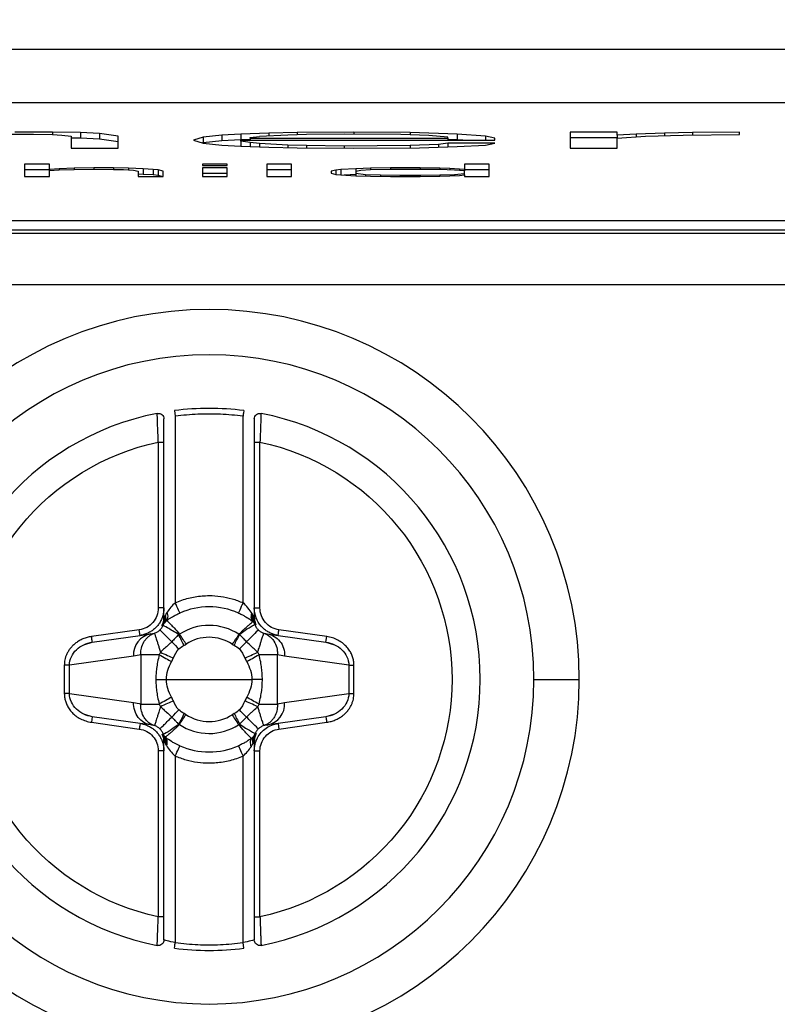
# Paper-space layout 'Web Drawing(2)' of a CAD drawing. Header units: millimetres. Extents: x 71 to 1085, y 76 to 849.
# Tile 16 of 63: x 384 to 398, y 251 to 269. Entities that reach past the tile are written whole.
import ezdxf

# ---------------------------------------------------------------- set-up
doc = ezdxf.new("R2010")
doc.units = ezdxf.units.MM
doc.layers.add('DIMENSIONS', color=140, linetype='Continuous', lineweight=25)
doc.styles.add('SLDTEXTSTYLE0', font='TXT', dxfattribs={"width": 0.75})
doc.dimstyles.new('SLDDIMSTYLE0', dxfattribs={"dimtxt": 10, "dimasz": 10, "dimexe": 0, "dimexo": 0.0625, "dimgap": 2.5, "dimtad": 0, "dimtih": 1, "dimtoh": 1, "dimdec": 1, "dimrnd": 1e-09, "dimzin": 4, "dimdsep": 46, "dimtxsty": 'SLDTEXTSTYLE0', "dimsah": 1, "dimcen": 0.09, "dimadec": 0, "dimazin": 1, "dimtfac": 1, "dimtdec": 1, "dimtofl": 0, "dimtmove": 0, "dimatfit": 3, "dimfxl": 0, "dimfrac": 2, "dimtolj": 1, "dimtzin": 12, "dimarcsym": 0})

# ---------------------------------------------------------------- blocks, each defined once
blk = doc.blocks.new('_D_26')
at = {"layer": 'DIMENSIONS'}
for p, q in [((214.505, 243.63), (214.505, 343.861)), ((560.505, 243.63), (560.505, 343.861)), ((370.88, 342.158), (367.833, 342.158)), ((367.833, 342.158), (367.833, 326.283)), ((404.13, 342.158), (407.177, 342.158)), ((407.177, 342.158), (407.177, 326.283)), ((214.505, 340.686), (362.986, 340.686)), ((560.505, 340.686), (412.023, 340.686)), ((367.833, 326.283), (370.88, 326.283)), ((407.177, 326.283), (404.13, 326.283))]:
    blk.add_line(p, q, dxfattribs=at)
for points in [[(214.505, 340.686), (224.505, 339.147), (224.505, 342.224)], [(560.505, 340.686), (550.505, 342.224), (550.505, 339.147)]]:
    blk.add_solid(points, dxfattribs=at)
at = {"layer": 'DIMENSIONS', "char_height": 10, "attachment_point": 1, "style": 'SLDTEXTSTYLE0'}
for s, insert in [('346.0', (370.88, 357.08)), ('13.62', (370.88, 339.173))]:
    blk.add_mtext(s, dxfattribs=dict(at, insert=insert))
blk = doc.blocks.new('_D_27')
at = {"layer": 'DIMENSIONS'}
for p, q in [((332.505, 243.63), (332.505, 302.903)), ((442.505, 243.63), (442.505, 302.903)), ((374.574, 301.2), (371.527, 301.2)), ((371.527, 301.2), (371.527, 285.325)), ((400.435, 301.2), (403.482, 301.2)), ((403.482, 301.2), (403.482, 285.325)), ((332.505, 299.728), (366.681, 299.728)), ((442.505, 299.728), (408.329, 299.728)), ((371.527, 285.325), (374.574, 285.325)), ((403.482, 285.325), (400.435, 285.325))]:
    blk.add_line(p, q, dxfattribs=at)
for points in [[(332.505, 299.728), (342.505, 298.19), (342.505, 301.267)], [(442.505, 299.728), (432.505, 301.267), (432.505, 298.19)]]:
    blk.add_solid(points, dxfattribs=at)
at = {"layer": 'DIMENSIONS', "char_height": 10, "attachment_point": 1, "style": 'SLDTEXTSTYLE0'}
for s, insert in [('110.0', (370.88, 316.122)), ('4.33', (374.574, 298.216))]:
    blk.add_mtext(s, dxfattribs=dict(at, insert=insert))

psp = doc.layouts.new('Web Drawing(2)')

# ---------------------------------------------------------------- linework, layer by layer
for p, q in [((356.306, 268.003), (418.704, 268.003)), ((356.005, 267.056), (419.005, 267.056)), ((383.897, 266.499), (384.397, 266.499)), ((384.73, 266.535), (384.064, 266.535)), ((384.397, 266.499), (384.73, 266.49)), ((385.23, 266.526), (384.73, 266.535)), ((384.73, 266.535), (384.73, 266.49)), ((384.73, 266.49), (384.897, 266.481)), ((384.897, 266.481), (385.064, 266.463)), ((385.564, 266.508), (385.23, 266.526)), ((385.23, 266.526), (385.23, 266.426)), ((385.897, 266.463), (385.564, 266.508)), ((385.564, 266.508), (385.564, 266.408)), ((387.73, 266.481), (387.397, 266.445)), ((388.064, 266.499), (387.73, 266.481)), ((387.73, 266.481), (387.73, 266.381)), ((388.564, 266.517), (388.064, 266.499)), ((388.064, 266.499), (388.064, 266.399)), ((388.897, 266.481), (388.397, 266.454)), ((389.064, 266.526), (388.564, 266.517)), ((388.564, 266.517), (388.564, 266.463)), ((389.23, 266.49), (388.897, 266.481)), ((390.064, 266.535), (389.064, 266.526)), ((389.064, 266.526), (389.064, 266.486)), ((389.897, 266.499), (389.23, 266.49)), ((390.897, 266.49), (389.897, 266.499)), ((391.064, 266.526), (390.064, 266.535)), ((390.064, 266.535), (390.064, 266.497)), ((391.397, 266.472), (390.897, 266.49)), ((391.897, 266.499), (391.064, 266.526)), ((391.064, 266.526), (391.064, 266.484)), ((391.73, 266.445), (391.397, 266.472)), ((392.397, 266.463), (391.897, 266.499)), ((391.897, 266.499), (391.897, 266.399)), ((394.73, 266.535), (393.897, 266.535)), ((393.897, 266.535), (393.897, 266.249)), ((394.73, 266.481), (394.73, 266.535)), ((395.064, 266.499), (394.73, 266.481)), ((394.73, 266.481), (394.73, 266.428)), ((395.564, 266.517), (395.064, 266.499)), ((395.064, 266.499), (395.064, 266.451)), ((395.23, 266.463), (395.897, 266.481)), ((396.064, 266.526), (395.564, 266.517)), ((395.564, 266.517), (395.564, 266.472)), ((395.897, 266.481), (396.897, 266.49)), ((396.897, 266.535), (396.064, 266.526)), ((396.064, 266.526), (396.064, 266.483)), ((396.897, 266.49), (396.897, 266.535)), ((385.064, 266.463), (385.064, 266.249)), ((385.23, 266.426), (385.064, 266.429)), ((385.564, 266.408), (385.23, 266.426)), ((385.897, 266.363), (385.564, 266.408)), ((385.897, 266.249), (385.897, 266.463)), ((387.397, 266.445), (387.23, 266.392)), ((387.23, 266.392), (387.397, 266.339)), ((387.397, 266.346), (387.386, 266.342)), ((387.397, 266.445), (387.397, 266.346)), ((387.73, 266.381), (387.397, 266.346)), ((387.397, 266.339), (387.73, 266.303)), ((388.064, 266.399), (387.73, 266.381)), ((387.73, 266.303), (388.064, 266.285)), ((388.23, 266.405), (388.064, 266.399)), ((388.064, 266.374), (388.064, 266.392)), ((388.064, 266.392), (392.564, 266.392)), ((388.23, 266.347), (388.064, 266.374)), ((388.064, 266.374), (388.064, 266.285)), ((388.23, 266.437), (388.397, 266.454)), ((388.23, 266.428), (388.23, 266.437)), ((388.23, 266.428), (391.73, 266.428)), ((388.23, 266.428), (388.23, 266.392)), ((388.397, 266.33), (388.23, 266.347)), ((388.23, 266.347), (388.23, 266.279)), ((388.897, 266.303), (388.397, 266.33)), ((388.397, 266.33), (388.397, 266.273)), ((389.23, 266.294), (388.897, 266.303)), ((388.897, 266.303), (388.897, 266.261)), ((391.564, 266.312), (391.064, 266.294)), ((391.73, 266.339), (391.564, 266.312)), ((391.564, 266.312), (391.564, 266.267)), ((391.73, 266.428), (391.73, 266.445)), ((391.73, 266.428), (391.73, 266.392)), ((391.897, 266.399), (391.73, 266.404)), ((392.564, 266.339), (391.73, 266.339)), ((391.73, 266.339), (391.73, 266.272)), ((391.996, 266.392), (391.897, 266.399)), ((391.897, 266.276), (392.397, 266.303)), ((392.564, 266.428), (392.397, 266.463)), ((392.397, 266.463), (392.397, 266.392)), ((392.397, 266.303), (392.564, 266.339)), ((392.564, 266.392), (392.564, 266.428)), ((394.73, 266.435), (393.897, 266.435)), ((394.73, 266.428), (395.23, 266.463)), ((394.73, 266.249), (394.73, 266.428)), ((385.064, 266.249), (385.897, 266.249)), ((388.064, 266.285), (388.564, 266.267)), ((388.564, 266.267), (389.064, 266.258)), ((389.064, 266.258), (390.064, 266.249)), ((389.897, 266.285), (389.23, 266.294)), ((389.23, 266.294), (389.23, 266.257)), ((391.064, 266.294), (389.897, 266.285)), ((389.897, 266.285), (389.897, 266.251)), ((390.064, 266.249), (391.23, 266.258)), ((391.064, 266.294), (391.064, 266.257)), ((391.23, 266.258), (391.897, 266.276)), ((393.897, 266.249), (394.73, 266.249)), ((384.676, 265.968), (384.239, 265.968)), ((384.239, 265.968), (384.239, 265.748)), ((384.676, 265.874), (384.676, 265.968)), ((387.826, 265.968), (387.389, 265.968)), ((387.389, 265.968), (387.389, 265.945)), ((387.826, 265.945), (387.826, 265.968)), ((388.964, 265.968), (388.526, 265.968)), ((388.526, 265.968), (388.526, 265.748)), ((388.964, 265.748), (388.964, 265.968)), ((392.464, 265.968), (392.026, 265.968)), ((392.026, 265.968), (392.026, 265.87)), ((392.464, 265.748), (392.464, 265.968)), ((384.676, 265.868), (384.239, 265.868)), ((384.851, 265.884), (384.676, 265.874)), ((384.676, 265.874), (384.676, 265.856)), ((384.676, 265.856), (384.851, 265.865)), ((384.676, 265.748), (384.676, 265.856)), ((385.114, 265.893), (384.851, 265.884)), ((384.851, 265.884), (384.851, 265.865)), ((384.851, 265.865), (385.114, 265.874)), ((385.464, 265.898), (385.114, 265.893)), ((385.114, 265.893), (385.114, 265.874)), ((385.114, 265.874), (385.464, 265.879)), ((385.814, 265.898), (385.464, 265.898)), ((385.464, 265.898), (385.464, 265.879)), ((385.464, 265.879), (385.814, 265.874)), ((386.076, 265.893), (385.814, 265.898)), ((385.814, 265.898), (385.814, 265.874)), ((385.814, 265.874), (385.989, 265.87)), ((385.989, 265.87), (386.164, 265.86)), ((386.339, 265.884), (386.076, 265.893)), ((386.076, 265.893), (386.076, 265.865)), ((386.164, 265.86), (386.251, 265.842)), ((386.251, 265.842), (386.251, 265.748)), ((386.339, 265.784), (386.251, 265.787)), ((386.514, 265.874), (386.339, 265.884)), ((386.339, 265.884), (386.339, 265.784)), ((386.514, 265.774), (386.339, 265.784)), ((386.601, 265.865), (386.514, 265.874)), ((386.514, 265.874), (386.514, 265.774)), ((386.601, 265.765), (386.514, 265.774)), ((386.689, 265.842), (386.601, 265.865)), ((386.601, 265.865), (386.601, 265.765)), ((386.689, 265.748), (386.689, 265.842)), ((387.389, 265.945), (387.826, 265.945)), ((387.826, 265.898), (387.389, 265.898)), ((387.389, 265.898), (387.389, 265.748)), ((387.826, 265.798), (387.389, 265.798)), ((387.826, 265.748), (387.826, 265.898)), ((388.964, 265.868), (388.526, 265.868)), ((389.751, 265.86), (389.664, 265.842)), ((389.664, 265.842), (389.664, 265.804)), ((389.664, 265.804), (389.751, 265.785)), ((389.839, 265.87), (389.751, 265.86)), ((389.751, 265.86), (389.751, 265.785)), ((389.751, 265.785), (389.839, 265.776)), ((390.101, 265.884), (389.839, 265.87)), ((389.839, 265.87), (389.839, 265.776)), ((389.839, 265.776), (390.101, 265.762)), ((390.101, 265.784), (389.898, 265.773)), ((390.364, 265.893), (390.101, 265.884)), ((390.101, 265.884), (390.101, 265.837)), ((390.189, 265.851), (390.101, 265.837)), ((390.101, 265.837), (390.101, 265.809)), ((390.101, 265.809), (390.276, 265.785)), ((390.101, 265.809), (390.101, 265.762)), ((390.364, 265.865), (390.189, 265.851)), ((390.276, 265.785), (390.539, 265.776)), ((390.276, 265.785), (390.276, 265.756)), ((390.714, 265.898), (390.364, 265.893)), ((390.364, 265.893), (390.364, 265.865)), ((390.714, 265.874), (390.364, 265.865)), ((390.539, 265.776), (390.889, 265.771)), ((390.539, 265.776), (390.539, 265.75)), ((391.239, 265.898), (390.714, 265.898)), ((390.714, 265.898), (390.714, 265.874)), ((391.239, 265.874), (390.714, 265.874)), ((391.589, 265.893), (391.239, 265.898)), ((391.239, 265.898), (391.239, 265.874)), ((391.589, 265.87), (391.239, 265.874)), ((391.239, 265.771), (391.589, 265.776)), ((391.764, 265.888), (391.589, 265.893)), ((391.589, 265.893), (391.589, 265.87)), ((391.851, 265.86), (391.589, 265.87)), ((391.589, 265.776), (391.851, 265.785)), ((391.589, 265.776), (391.589, 265.753)), ((391.939, 265.879), (391.764, 265.888)), ((391.764, 265.888), (391.764, 265.863)), ((392.026, 265.846), (391.851, 265.86)), ((391.851, 265.785), (392.026, 265.8)), ((391.851, 265.785), (391.851, 265.762)), ((392.026, 265.87), (391.939, 265.879)), ((391.939, 265.879), (391.939, 265.853)), ((391.939, 265.767), (392.026, 265.776)), ((392.026, 265.87), (392.026, 265.846)), ((392.464, 265.868), (392.026, 265.868)), ((392.026, 265.8), (392.026, 265.846)), ((392.026, 265.776), (392.026, 265.8)), ((392.026, 265.776), (392.026, 265.748)), ((384.239, 265.748), (384.676, 265.748)), ((386.251, 265.748), (386.689, 265.748)), ((386.665, 265.748), (386.601, 265.765)), ((387.389, 265.748), (387.826, 265.748)), ((388.526, 265.748), (388.964, 265.748)), ((390.101, 265.762), (390.364, 265.753)), ((390.364, 265.753), (390.714, 265.748)), ((390.714, 265.748), (391.239, 265.748)), ((390.889, 265.771), (391.239, 265.771)), ((390.889, 265.771), (390.889, 265.748)), ((391.239, 265.771), (391.239, 265.748)), ((391.239, 265.748), (391.589, 265.753)), ((391.589, 265.753), (391.764, 265.757)), ((391.764, 265.757), (391.939, 265.767)), ((392.026, 265.748), (392.464, 265.748)), ((419.005, 264.963), (356.005, 264.963)), ((421.605, 264.736), (353.405, 264.736)), ((356.005, 264.803), (419.005, 264.803)), ((512.377, 263.827), (262.634, 263.827)), ((386.892, 261.6), (386.905, 261.501)), ((386.905, 261.501), (386.905, 258.198)), ((388.105, 258.198), (388.105, 261.501)), ((386.605, 261.044), (386.605, 258.105)), ((386.705, 258.105), (386.705, 261.044)), ((388.305, 261.044), (388.305, 258.105)), ((388.405, 258.105), (388.405, 261.044)), ((386.705, 258.105), (386.605, 258.105)), ((386.705, 257.939), (386.705, 258.105)), ((388.305, 258.105), (388.405, 258.105)), ((388.305, 258.105), (388.305, 257.939)), ((386.687, 257.796), (386.687, 257.797)), ((386.756, 257.884), (386.745, 257.875)), ((388.293, 257.853), (388.281, 257.864)), ((388.316, 257.814), (388.316, 257.814)), ((386.269, 257.718), (385.423, 257.599)), ((385.437, 257.5), (386.283, 257.619)), ((386.283, 257.619), (386.269, 257.718)), ((386.283, 257.619), (386.475, 257.646)), ((388.535, 257.646), (388.727, 257.619)), ((388.727, 257.619), (389.572, 257.5)), ((389.586, 257.599), (388.741, 257.718)), ((389.572, 257.5), (389.586, 257.599)), ((385.286, 257.455), (385.437, 257.502)), ((389.573, 257.502), (389.724, 257.455)), ((386.168, 257.25), (385.032, 257.09)), ((386.296, 257.277), (386.296, 256.402)), ((388.714, 256.402), (388.714, 257.277)), ((389.978, 257.09), (388.842, 257.25)), ((385.032, 257.09), (384.941, 257.09)), ((384.941, 257.09), (384.941, 256.589)), ((385.032, 256.589), (385.032, 257.09)), ((389.978, 257.09), (390.069, 257.09)), ((389.978, 257.09), (389.978, 256.589)), ((390.069, 256.589), (390.069, 257.09)), ((386.748, 256.84), (387.505, 256.84)), ((387.505, 256.84), (388.261, 256.84)), ((393.255, 256.84), (394.058, 256.84)), ((385.032, 256.589), (384.941, 256.589)), ((385.032, 256.589), (386.168, 256.429)), ((388.842, 256.429), (389.978, 256.589)), ((389.978, 256.589), (390.069, 256.589)), ((385.437, 256.177), (385.285, 256.224)), ((389.724, 256.224), (389.573, 256.177)), ((385.437, 256.179), (385.423, 256.08)), ((385.423, 256.08), (386.269, 255.961)), ((386.283, 256.06), (385.437, 256.179)), ((386.475, 256.033), (386.283, 256.06)), ((388.727, 256.06), (388.535, 256.033)), ((389.572, 256.179), (388.727, 256.06)), ((388.727, 256.06), (388.741, 255.961)), ((388.741, 255.961), (389.586, 256.08)), ((386.694, 255.865), (386.694, 255.865)), ((388.322, 255.883), (388.322, 255.883)), ((386.705, 255.575), (386.705, 255.74)), ((386.717, 255.826), (386.728, 255.816)), ((388.254, 255.795), (388.265, 255.804)), ((388.305, 255.74), (388.305, 255.575)), ((386.705, 255.575), (386.605, 255.575)), ((386.605, 255.575), (386.605, 252.635)), ((386.705, 252.635), (386.705, 255.575)), ((388.305, 255.575), (388.405, 255.575)), ((388.305, 255.575), (388.305, 252.635)), ((388.405, 252.635), (388.405, 255.575)), ((386.905, 255.481), (386.905, 252.178)), ((388.105, 252.178), (388.105, 255.481)), ((388.118, 252.079), (388.105, 252.178))]:
    psp.add_line(p, q)
at = {"flags": 128}
for points in [[(386.562, 256.84), (386.588, 256.84), (386.614, 256.84), (386.638, 256.84), (386.662, 256.84), (386.685, 256.84), (386.708, 256.84), (386.729, 256.84), (386.748, 256.84)], [(388.448, 256.84), (388.422, 256.84), (388.396, 256.84), (388.371, 256.84), (388.347, 256.84), (388.324, 256.84), (388.302, 256.84), (388.281, 256.84), (388.261, 256.84)]]:
    psp.add_lwpolyline(points, dxfattribs=at)
for centre, radius, start, end in [((387.505, 256.84), 6.553, 0, 180), ((387.505, 256.84), 5.75, 0, 180), ((387.505, 256.84), 4.8, 82.6656, 97.3344), ((387.505, 256.84), 4.8, 101.0397, 180), ((387.505, 256.84), 4.8, 0, 78.9603), ((387.505, 256.84), 1.285, 66.1722, 113.825), ((386.543, 257.276), 0.377, 100.5412, 183.9308), ((387.505, 256.84), 0.746, 56.6665, 123.0408), ((390.192, 256.447), 2.457, 151.0327, 156.0586), ((387.505, 256.84), 6.553, 180, 0), ((387.505, 256.84), 5.75, 180, 0), ((387.505, 256.84), 4.8, 180, 258.9603), ((387.505, 256.84), 4.8, 281.0397, 0), ((388.466, 256.403), 0.377, 280.5412, 3.9308), ((387.505, 256.84), 0.746, 236.6665, 303.0408), ((387.505, 256.84), 1.285, 246.1729, 293.8252), ((387.505, 256.84), 4.8, 262.6656, 277.3344)]:
    psp.add_arc(centre, radius, start, end)
for points, knots in [([(388.118, 261.6), (388.118, 261.6), (388.116, 261.59), (388.111, 261.55), (388.108, 261.524), (388.105, 261.501)], [0, 0, 0, 0, 0.5, 0.5, 1, 1, 1, 1]), ([(386.586, 261.551), (386.615, 261.556), (386.646, 261.549), (386.691, 261.511), (386.705, 261.482), (386.705, 261.453)], [0, 0, 0, 0, 0.5, 0.5, 1, 1, 1, 1]), ([(386.605, 261.044), (386.604, 261.066), (386.602, 261.109), (386.6, 261.171), (386.597, 261.228), (386.595, 261.28), (386.594, 261.327), (386.592, 261.368), (386.59, 261.425), (386.588, 261.489), (386.586, 261.541), (386.586, 261.548), (386.586, 261.551)], [0, 0, 0, 0, 0.08321, 0.162752, 0.23862, 0.310809, 0.379318, 0.444147, 0.505297, 0.673596, 0.838421, 1, 1, 1, 1]), ([(386.705, 261.044), (386.705, 261.15), (386.705, 261.256), (386.705, 261.408), (386.705, 261.453), (386.705, 261.453)], [0, 0, 0, 0, 0.5, 0.5, 1, 1, 1, 1]), ([(388.105, 261.501), (388.038, 261.509), (387.905, 261.524), (387.705, 261.537), (387.505, 261.541), (387.305, 261.537), (387.104, 261.524), (386.971, 261.509), (386.905, 261.501)], [0, 0, 0, 0, 0.167175, 0.33374, 0.5, 0.66626, 0.832825, 1, 1, 1, 1]), ([(388.305, 261.453), (388.305, 261.482), (388.319, 261.511), (388.364, 261.549), (388.395, 261.556), (388.424, 261.551)], [0, 0, 0, 0, 0.5, 0.5, 1, 1, 1, 1]), ([(388.305, 261.453), (388.305, 261.453), (388.305, 261.408), (388.305, 261.256), (388.305, 261.15), (388.305, 261.044)], [0, 0, 0, 0, 0.5, 0.5, 1, 1, 1, 1]), ([(388.424, 261.551), (388.424, 261.55), (388.424, 261.548), (388.423, 261.536), (388.423, 261.515), (388.422, 261.486), (388.42, 261.449), (388.418, 261.394), (388.415, 261.31), (388.411, 261.188), (388.407, 261.094), (388.405, 261.044)], [0, 0, 0, 0, 0.080565, 0.161919, 0.244095, 0.327122, 0.411028, 0.495836, 0.643959, 0.812033, 1, 1, 1, 1]), ([(386.605, 252.635), (385.643, 252.841), (384.78, 253.371), (383.542, 254.901), (383.205, 255.856), (383.205, 257.824), (383.542, 258.778), (384.78, 260.309), (385.643, 260.838), (386.605, 261.044)], [0, 0, 0, 0, 0.25, 0.25, 0.5, 0.5, 0.75, 0.75, 1, 1, 1, 1]), ([(386.605, 261.044), (386.629, 261.044), (386.657, 261.044), (386.696, 261.044), (386.705, 261.044), (386.705, 261.044)], [0, 0, 0, 0, 0.5, 0.5, 1, 1, 1, 1]), ([(388.305, 261.044), (388.305, 261.044), (388.314, 261.044), (388.352, 261.044), (388.38, 261.044), (388.405, 261.044)], [0, 0, 0, 0, 0.5, 0.5, 1, 1, 1, 1]), ([(388.405, 261.044), (389.367, 260.838), (390.23, 260.309), (391.467, 258.778), (391.805, 257.824), (391.805, 255.856), (391.467, 254.901), (390.23, 253.371), (389.367, 252.841), (388.405, 252.635)], [0, 0, 0, 0, 0.25, 0.25, 0.5, 0.5, 0.75, 0.75, 1, 1, 1, 1]), ([(386.905, 258.198), (386.943, 258.214), (387.019, 258.245), (387.138, 258.281), (387.258, 258.306), (387.381, 258.321), (387.532, 258.327), (387.711, 258.315), (387.913, 258.274), (388.041, 258.223), (388.105, 258.198)], [0, 0, 0, 0, 0.100657, 0.200297, 0.29962, 0.399329, 0.500123, 0.667197, 0.832734, 1, 1, 1, 1]), ([(386.605, 258.105), (386.605, 258.012), (386.57, 257.919), (386.448, 257.778), (386.361, 257.731), (386.269, 257.718)], [0, 0, 0, 0, 0.5, 0.5, 1, 1, 1, 1]), ([(386.705, 258.105), (386.704, 258.081), (386.702, 258.034), (386.686, 257.966), (386.662, 257.9), (386.628, 257.838), (386.586, 257.782), (386.536, 257.732), (386.48, 257.69), (386.418, 257.657), (386.352, 257.632), (386.306, 257.624), (386.283, 257.619)], [0, 0, 0, 0, 0.100222, 0.200291, 0.300246, 0.400125, 0.499968, 0.599814, 0.699701, 0.799668, 0.899755, 1, 1, 1, 1]), ([(386.986, 258.015), (386.986, 258.015), (386.978, 258.033), (386.946, 258.104), (386.924, 258.155), (386.905, 258.198)], [0, 0, 0, 0, 0.5, 0.5, 1, 1, 1, 1]), ([(388.105, 258.198), (388.086, 258.155), (388.063, 258.104), (388.032, 258.033), (388.024, 258.015), (388.024, 258.015)], [0, 0, 0, 0, 0.5, 0.5, 1, 1, 1, 1]), ([(388.727, 257.619), (388.704, 257.624), (388.657, 257.632), (388.592, 257.657), (388.53, 257.69), (388.473, 257.732), (388.399, 257.806), (388.327, 257.927), (388.305, 258.044), (388.305, 258.103), (388.305, 258.105)], [0, 0, 0, 0, 0.100428, 0.200708, 0.300877, 0.400976, 0.501043, 0.747194, 0.993978, 1, 1, 1, 1]), ([(388.741, 257.718), (388.649, 257.731), (388.561, 257.778), (388.439, 257.919), (388.405, 258.012), (388.405, 258.105)], [0, 0, 0, 0, 0.5, 0.5, 1, 1, 1, 1]), ([(386.669, 257.796), (386.676, 257.81), (386.69, 257.84), (386.702, 257.889), (386.704, 257.922), (386.705, 257.939)], [0, 0, 0, 0, 0.323707, 0.656853, 1, 1, 1, 1]), ([(386.716, 257.939), (386.714, 257.932), (386.71, 257.907), (386.7, 257.868), (386.685, 257.827), (386.674, 257.805), (386.669, 257.796)], [0, 0, 0, 0, 0.141679, 0.530037, 0.785701, 1, 1, 1, 1]), ([(386.74, 257.872), (386.758, 257.886), (386.771, 257.909), (386.78, 257.967), (386.774, 258.001), (386.763, 258.033)], [0, 0, 0, 0, 0.5, 0.5, 1, 1, 1, 1]), ([(386.74, 257.872), (386.751, 257.88), (386.774, 257.897), (386.813, 257.923), (386.861, 257.952), (386.918, 257.984), (386.963, 258.005), (386.986, 258.015)], [0, 0, 0, 0, 0.177982, 0.353743, 0.527652, 0.762772, 1, 1, 1, 1]), ([(388.024, 258.015), (388.039, 258.008), (388.071, 257.994), (388.12, 257.968), (388.192, 257.927), (388.252, 257.886), (388.286, 257.86), (388.295, 257.853)], [0, 0, 0, 0, 0.135654, 0.293465, 0.474264, 0.863528, 1, 1, 1, 1]), ([(388.295, 257.853), (388.274, 257.869), (388.26, 257.894), (388.249, 257.951), (388.252, 257.983), (388.261, 258.011)], [0, 0, 0, 0, 0.5, 0.5, 1, 1, 1, 1]), ([(388.334, 257.809), (388.328, 257.822), (388.316, 257.85), (388.303, 257.894), (388.298, 257.924), (388.296, 257.939)], [0, 0, 0, 0, 0.323298, 0.659898, 1, 1, 1, 1]), ([(388.305, 257.939), (388.305, 257.938), (388.305, 257.915), (388.31, 257.87), (388.326, 257.829), (388.334, 257.809)], [0, 0, 0, 0, 0.019293, 0.519732, 1, 1, 1, 1]), ([(386.634, 257.717), (386.645, 257.728), (386.667, 257.752), (386.68, 257.782), (386.687, 257.796)], [0, 0, 0, 0, 0.4973395, 1, 1, 1, 1]), ([(386.963, 257.633), (386.891, 257.682), (386.821, 257.724), (386.72, 257.781), (386.689, 257.795), (386.687, 257.796)], [0, 0, 0, 0, 0.5, 0.5, 1, 1, 1, 1]), ([(386.689, 257.822), (386.691, 257.826), (386.697, 257.832), (386.704, 257.84), (386.707, 257.843)], [0, 0, 0, 0, 0.5091863, 1, 1, 1, 1]), ([(386.756, 257.884), (386.757, 257.883), (386.76, 257.881), (386.772, 257.868), (386.793, 257.847), (386.829, 257.811), (386.89, 257.746), (386.949, 257.68), (386.983, 257.642)], [0, 0, 0, 0, 0.111026, 0.230944, 0.359666, 0.497271, 0.712512, 1, 1, 1, 1]), ([(388.031, 257.639), (387.876, 257.741), (387.692, 257.796), (387.322, 257.797), (387.138, 257.743), (386.983, 257.642)], [0, 0, 0, 0, 0.5, 0.5, 1, 1, 1, 1]), ([(388.031, 257.639), (388.046, 257.654), (388.074, 257.682), (388.112, 257.718), (388.145, 257.748), (388.17, 257.771), (388.19, 257.788), (388.227, 257.82), (388.269, 257.854), (388.277, 257.861), (388.281, 257.864)], [0, 0, 0, 0, 0.116826, 0.221027, 0.312349, 0.390766, 0.456277, 0.508858, 0.774523, 1, 1, 1, 1]), ([(388.043, 257.637), (388.113, 257.691), (388.182, 257.737), (388.283, 257.798), (388.314, 257.813), (388.316, 257.814)], [0, 0, 0, 0, 0.5, 0.5, 1, 1, 1, 1]), ([(388.307, 257.842), (388.309, 257.84), (388.315, 257.834), (388.319, 257.829), (388.321, 257.826)], [0, 0, 0, 0, 0.4652, 1, 1, 1, 1]), ([(388.316, 257.814), (388.323, 257.796), (388.337, 257.76), (388.363, 257.731), (388.375, 257.717)], [0, 0, 0, 0, 0.506108, 1, 1, 1, 1]), ([(385.423, 257.599), (385.397, 257.595), (385.345, 257.585), (385.272, 257.56), (385.205, 257.527), (385.146, 257.487), (385.094, 257.443), (385.05, 257.395), (385.014, 257.344), (384.985, 257.292), (384.964, 257.239), (384.951, 257.188), (384.943, 257.138), (384.942, 257.106), (384.941, 257.09)], [0, 0, 0, 0, 0.1049156, 0.2059255, 0.3030038, 0.3962063, 0.485501, 0.5709222, 0.6523928, 0.7299257, 0.8034791, 0.8730535, 0.9386044, 1, 1, 1, 1]), ([(385.437, 257.5), (385.437, 257.5), (385.436, 257.51), (385.43, 257.549), (385.426, 257.576), (385.423, 257.599)], [0, 0, 0, 0, 0.5, 0.5, 1, 1, 1, 1]), ([(386.296, 257.277), (386.296, 257.299), (386.296, 257.34), (386.309, 257.418), (386.338, 257.491), (386.385, 257.557), (386.428, 257.599), (386.478, 257.635), (386.517, 257.65), (386.538, 257.659)], [0, 0, 0, 0, 0.130826, 0.235825, 0.47108, 0.603467, 0.735804, 0.85261, 1, 1, 1, 1]), ([(386.538, 257.658), (386.556, 257.665), (386.591, 257.679), (386.62, 257.704), (386.634, 257.717)], [0, 0, 0, 0, 0.507, 1, 1, 1, 1]), ([(386.538, 257.659), (386.538, 257.658), (386.538, 257.656), (386.542, 257.645), (386.548, 257.626), (386.557, 257.599), (386.568, 257.562), (386.584, 257.513), (386.602, 257.457), (386.622, 257.392), (386.636, 257.347), (386.644, 257.322)], [0, 0, 0, 0, 0.092239, 0.184572, 0.281429, 0.385977, 0.500101, 0.61655, 0.750057, 0.861085, 1, 1, 1, 1]), ([(386.634, 257.717), (386.636, 257.715), (386.655, 257.695), (386.732, 257.618), (386.787, 257.562), (386.843, 257.506)], [0, 0, 0, 0, 0.5, 0.5, 1, 1, 1, 1]), ([(386.963, 257.633), (386.942, 257.61), (386.902, 257.568), (386.862, 257.526), (386.843, 257.506)], [0, 0, 0, 0, 0.5367319, 1, 1, 1, 1]), ([(388.167, 257.506), (388.147, 257.526), (388.116, 257.559), (388.074, 257.602), (388.052, 257.626), (388.043, 257.637)], [0, 0, 0, 0, 0.458667, 0.760553, 1, 1, 1, 1]), ([(388.375, 257.717), (388.373, 257.715), (388.353, 257.695), (388.277, 257.617), (388.221, 257.561), (388.167, 257.506)], [0, 0, 0, 0, 0.5, 0.5, 1, 1, 1, 1]), ([(388.365, 257.322), (388.371, 257.339), (388.381, 257.372), (388.395, 257.415), (388.41, 257.463), (388.426, 257.513), (388.444, 257.571), (388.459, 257.619), (388.47, 257.652), (388.471, 257.656), (388.472, 257.659)], [0, 0, 0, 0, 0.095826, 0.179251, 0.250284, 0.383822, 0.500387, 0.684925, 0.846606, 1, 1, 1, 1]), ([(388.375, 257.717), (388.389, 257.704), (388.418, 257.679), (388.454, 257.665), (388.472, 257.658)], [0, 0, 0, 0, 0.492819, 1, 1, 1, 1]), ([(388.472, 257.659), (388.488, 257.653), (388.517, 257.642), (388.563, 257.614), (388.61, 257.574), (388.665, 257.505), (388.698, 257.426), (388.714, 257.344), (388.714, 257.301), (388.714, 257.277)], [0, 0, 0, 0, 0.108447, 0.199934, 0.350086, 0.500235, 0.749799, 0.860378, 1, 1, 1, 1]), ([(388.535, 257.646), (388.621, 257.634), (388.702, 257.586), (388.814, 257.442), (388.844, 257.346), (388.842, 257.25)], [0, 0, 0, 0, 0.5, 0.5, 1, 1, 1, 1]), ([(388.727, 257.619), (388.727, 257.619), (388.728, 257.629), (388.733, 257.668), (388.737, 257.695), (388.741, 257.718)], [0, 0, 0, 0, 0.5, 0.5, 1, 1, 1, 1]), ([(390.069, 257.09), (390.068, 257.112), (390.066, 257.156), (390.051, 257.223), (390.025, 257.293), (389.985, 257.362), (389.931, 257.429), (389.864, 257.489), (389.782, 257.54), (389.689, 257.58), (389.621, 257.593), (389.586, 257.599)], [0, 0, 0, 0, 0.082999, 0.173132, 0.270354, 0.374602, 0.485815, 0.60395, 0.728998, 0.860991, 1, 1, 1, 1]), ([(385.032, 257.09), (385.032, 257.193), (385.081, 257.294), (385.231, 257.439), (385.332, 257.486), (385.437, 257.5)], [0, 0, 0, 0, 0.5, 0.5, 1, 1, 1, 1]), ([(386.843, 257.506), (386.828, 257.492), (386.797, 257.462), (386.755, 257.422), (386.702, 257.377), (386.668, 257.345), (386.644, 257.322)], [0, 0, 0, 0, 0.230173, 0.479582, 0.633545, 1, 1, 1, 1]), ([(388.365, 257.322), (388.348, 257.338), (388.313, 257.37), (388.246, 257.43), (388.197, 257.477), (388.167, 257.506)], [0, 0, 0, 0, 0.255048, 0.528788, 1, 1, 1, 1]), ([(389.572, 257.5), (389.677, 257.486), (389.778, 257.439), (389.929, 257.294), (389.977, 257.193), (389.978, 257.09)], [0, 0, 0, 0, 0.5, 0.5, 1, 1, 1, 1]), ([(386.621, 257.277), (386.552, 257.277), (386.485, 257.277), (386.371, 257.277), (386.325, 257.277), (386.296, 257.277)], [0, 0, 0, 0, 0.5, 0.5, 1, 1, 1, 1]), ([(386.621, 257.277), (386.611, 257.234), (386.591, 257.155), (386.574, 257.04), (386.564, 256.938), (386.563, 256.872), (386.562, 256.84)], [0, 0, 0, 0, 0.299965, 0.555092, 0.781942, 1, 1, 1, 1]), ([(388.714, 257.277), (388.684, 257.277), (388.638, 257.277), (388.525, 257.277), (388.457, 257.277), (388.388, 257.277)], [0, 0, 0, 0, 0.5, 0.5, 1, 1, 1, 1]), ([(388.448, 256.84), (388.447, 256.872), (388.446, 256.939), (388.435, 257.042), (388.418, 257.156), (388.399, 257.235), (388.388, 257.277)], [0, 0, 0, 0, 0.22093, 0.4509085, 0.7038992, 1, 1, 1, 1]), ([(386.562, 256.84), (386.563, 256.807), (386.564, 256.74), (386.574, 256.637), (386.592, 256.523), (386.611, 256.445), (386.621, 256.402)], [0, 0, 0, 0, 0.22093, 0.4509085, 0.7038992, 1, 1, 1, 1]), ([(388.388, 256.402), (388.399, 256.445), (388.418, 256.525), (388.436, 256.639), (388.446, 256.742), (388.447, 256.807), (388.448, 256.84)], [0, 0, 0, 0, 0.299965, 0.5550915, 0.7819416, 1, 1, 1, 1]), ([(384.941, 256.589), (384.942, 256.568), (384.944, 256.524), (384.959, 256.456), (384.985, 256.386), (385.025, 256.317), (385.078, 256.251), (385.146, 256.19), (385.227, 256.14), (385.32, 256.1), (385.388, 256.087), (385.423, 256.08)], [0, 0, 0, 0, 0.082999, 0.173132, 0.270354, 0.374602, 0.485815, 0.60395, 0.728998, 0.860991, 1, 1, 1, 1]), ([(385.437, 256.179), (385.332, 256.194), (385.231, 256.24), (385.081, 256.386), (385.032, 256.486), (385.032, 256.589)], [0, 0, 0, 0, 0.5, 0.5, 1, 1, 1, 1]), ([(389.978, 256.589), (389.977, 256.486), (389.929, 256.386), (389.778, 256.24), (389.677, 256.194), (389.572, 256.179)], [0, 0, 0, 0, 0.5, 0.5, 1, 1, 1, 1]), ([(389.586, 256.08), (389.613, 256.085), (389.664, 256.094), (389.737, 256.12), (389.804, 256.153), (389.864, 256.192), (389.916, 256.236), (389.96, 256.285), (389.996, 256.335), (390.024, 256.388), (390.045, 256.44), (390.059, 256.491), (390.067, 256.541), (390.068, 256.573), (390.069, 256.589)], [0, 0, 0, 0, 0.1049156, 0.2059255, 0.3030038, 0.3962063, 0.485501, 0.5709222, 0.6523928, 0.7299257, 0.8034791, 0.8730535, 0.9386044, 1, 1, 1, 1]), ([(386.475, 256.033), (386.388, 256.045), (386.307, 256.093), (386.196, 256.237), (386.165, 256.333), (386.168, 256.429)], [0, 0, 0, 0, 0.5, 0.5, 1, 1, 1, 1]), ([(386.538, 256.021), (386.522, 256.027), (386.493, 256.037), (386.446, 256.065), (386.399, 256.105), (386.345, 256.175), (386.311, 256.253), (386.296, 256.336), (386.296, 256.378), (386.296, 256.402)], [0, 0, 0, 0, 0.108448, 0.199934, 0.350086, 0.500235, 0.749799, 0.860378, 1, 1, 1, 1]), ([(386.296, 256.402), (386.325, 256.402), (386.371, 256.402), (386.485, 256.402), (386.552, 256.402), (386.621, 256.402)], [0, 0, 0, 0, 0.5, 0.5, 1, 1, 1, 1]), ([(386.644, 256.357), (386.639, 256.34), (386.629, 256.308), (386.615, 256.264), (386.6, 256.216), (386.584, 256.166), (386.565, 256.108), (386.55, 256.06), (386.54, 256.028), (386.538, 256.023), (386.538, 256.021)], [0, 0, 0, 0, 0.095826, 0.179251, 0.250284, 0.383822, 0.500387, 0.684925, 0.846606, 1, 1, 1, 1]), ([(386.644, 256.357), (386.661, 256.342), (386.696, 256.309), (386.764, 256.249), (386.812, 256.203), (386.843, 256.173)], [0, 0, 0, 0, 0.255048, 0.528788, 1, 1, 1, 1]), ([(388.167, 256.173), (388.182, 256.188), (388.213, 256.218), (388.254, 256.257), (388.307, 256.302), (388.341, 256.335), (388.365, 256.357)], [0, 0, 0, 0, 0.230173, 0.479582, 0.633545, 1, 1, 1, 1]), ([(388.472, 256.021), (388.472, 256.022), (388.471, 256.023), (388.468, 256.035), (388.462, 256.053), (388.453, 256.08), (388.441, 256.118), (388.426, 256.166), (388.408, 256.222), (388.387, 256.287), (388.373, 256.332), (388.365, 256.357)], [0, 0, 0, 0, 0.092239, 0.184572, 0.281429, 0.385977, 0.500101, 0.61655, 0.750058, 0.861085, 1, 1, 1, 1]), ([(388.388, 256.402), (388.457, 256.402), (388.525, 256.402), (388.638, 256.402), (388.684, 256.402), (388.714, 256.402)], [0, 0, 0, 0, 0.5, 0.5, 1, 1, 1, 1]), ([(388.714, 256.402), (388.714, 256.38), (388.714, 256.34), (388.7, 256.262), (388.671, 256.188), (388.625, 256.122), (388.582, 256.08), (388.531, 256.044), (388.493, 256.029), (388.472, 256.021)], [0, 0, 0, 0, 0.130826, 0.235825, 0.47108, 0.603467, 0.735804, 0.85261, 1, 1, 1, 1]), ([(386.283, 256.06), (386.283, 256.06), (386.282, 256.05), (386.276, 256.012), (386.272, 255.984), (386.269, 255.961)], [0, 0, 0, 0, 0.5, 0.5, 1, 1, 1, 1]), ([(386.283, 256.06), (386.306, 256.056), (386.352, 256.047), (386.418, 256.022), (386.48, 255.989), (386.536, 255.947), (386.586, 255.897), (386.628, 255.841), (386.662, 255.78), (386.686, 255.714), (386.702, 255.645), (386.704, 255.598), (386.705, 255.575)], [0, 0, 0, 0, 0.100222, 0.200291, 0.300246, 0.400125, 0.499968, 0.599814, 0.699701, 0.799668, 0.899755, 1, 1, 1, 1]), ([(386.634, 255.963), (386.62, 255.975), (386.591, 256), (386.556, 256.014), (386.538, 256.021)], [0, 0, 0, 0, 0.492809, 1, 1, 1, 1]), ([(386.634, 255.963), (386.636, 255.965), (386.656, 255.985), (386.733, 256.062), (386.788, 256.118), (386.843, 256.173)], [0, 0, 0, 0, 0.5, 0.5, 1, 1, 1, 1]), ([(386.967, 256.042), (386.896, 255.989), (386.827, 255.942), (386.727, 255.881), (386.695, 255.866), (386.694, 255.865)], [0, 0, 0, 0, 0.5, 0.5, 1, 1, 1, 1]), ([(386.979, 256.04), (386.964, 256.025), (386.936, 255.997), (386.897, 255.961), (386.865, 255.932), (386.839, 255.909), (386.819, 255.891), (386.783, 255.86), (386.74, 255.825), (386.732, 255.819), (386.729, 255.816)], [0, 0, 0, 0, 0.116826, 0.221027, 0.312349, 0.390766, 0.456277, 0.508858, 0.774523, 1, 1, 1, 1]), ([(386.843, 256.173), (386.862, 256.153), (386.894, 256.121), (386.936, 256.078), (386.957, 256.053), (386.967, 256.042)], [0, 0, 0, 0, 0.458667, 0.760553, 1, 1, 1, 1]), ([(386.979, 256.04), (387.133, 255.939), (387.318, 255.883), (387.687, 255.882), (387.872, 255.937), (388.027, 256.037)], [0, 0, 0, 0, 0.5, 0.5, 1, 1, 1, 1]), ([(388.253, 255.795), (388.252, 255.796), (388.25, 255.798), (388.238, 255.811), (388.217, 255.832), (388.181, 255.868), (388.12, 255.933), (388.06, 256), (388.027, 256.037)], [0, 0, 0, 0, 0.111026, 0.230944, 0.359666, 0.497271, 0.712512, 1, 1, 1, 1]), ([(388.046, 256.046), (388.068, 256.069), (388.107, 256.112), (388.148, 256.154), (388.167, 256.173)], [0, 0, 0, 0, 0.536732, 1, 1, 1, 1]), ([(388.046, 256.046), (388.119, 255.997), (388.189, 255.955), (388.29, 255.899), (388.32, 255.884), (388.322, 255.883)], [0, 0, 0, 0, 0.5, 0.5, 1, 1, 1, 1]), ([(388.375, 255.963), (388.374, 255.965), (388.354, 255.984), (388.278, 256.061), (388.222, 256.117), (388.167, 256.173)], [0, 0, 0, 0, 0.5, 0.5, 1, 1, 1, 1]), ([(388.305, 255.575), (388.305, 255.576), (388.305, 255.616), (388.315, 255.695), (388.357, 255.805), (388.423, 255.901), (388.51, 255.979), (388.613, 256.036), (388.689, 256.052), (388.727, 256.06)], [0, 0, 0, 0, 0.006018, 0.171952, 0.337541, 0.502963, 0.668396, 0.834016, 1, 1, 1, 1]), ([(388.472, 256.021), (388.454, 256.014), (388.418, 256), (388.389, 255.975), (388.375, 255.963)], [0, 0, 0, 0, 0.50699, 1, 1, 1, 1]), ([(389.572, 256.179), (389.572, 256.179), (389.574, 256.169), (389.579, 256.131), (389.583, 256.103), (389.586, 256.08)], [0, 0, 0, 0, 0.5, 0.5, 1, 1, 1, 1]), ([(386.269, 255.961), (386.361, 255.948), (386.448, 255.901), (386.57, 255.761), (386.605, 255.668), (386.605, 255.575)], [0, 0, 0, 0, 0.5, 0.5, 1, 1, 1, 1]), ([(386.694, 255.865), (386.687, 255.883), (386.673, 255.92), (386.647, 255.948), (386.634, 255.963)], [0, 0, 0, 0, 0.5061076, 1, 1, 1, 1]), ([(386.705, 255.74), (386.703, 255.763), (386.701, 255.808), (386.684, 255.85), (386.675, 255.87)], [0, 0, 0, 0, 0.510477, 1, 1, 1, 1]), ([(386.675, 255.87), (386.681, 255.857), (386.694, 255.829), (386.706, 255.785), (386.711, 255.755), (386.714, 255.74)], [0, 0, 0, 0, 0.3233506, 0.6599502, 1, 1, 1, 1]), ([(386.703, 255.837), (386.7, 255.839), (386.695, 255.845), (386.69, 255.85), (386.688, 255.853)], [0, 0, 0, 0, 0.470845, 1, 1, 1, 1]), ([(388.294, 255.74), (388.295, 255.747), (388.3, 255.773), (388.309, 255.812), (388.325, 255.853), (388.336, 255.874), (388.341, 255.884)], [0, 0, 0, 0, 0.141679, 0.530037, 0.785708, 1, 1, 1, 1]), ([(388.321, 255.857), (388.318, 255.854), (388.313, 255.847), (388.306, 255.84), (388.302, 255.836)], [0, 0, 0, 0, 0.509186, 1, 1, 1, 1]), ([(388.341, 255.884), (388.336, 255.873), (388.325, 255.851), (388.31, 255.804), (388.305, 255.766), (388.305, 255.741), (388.305, 255.74)], [0, 0, 0, 0, 0.242101, 0.489491, 0.98262, 1, 1, 1, 1]), ([(388.375, 255.963), (388.364, 255.951), (388.343, 255.927), (388.329, 255.898), (388.322, 255.883)], [0, 0, 0, 0, 0.497339, 1, 1, 1, 1]), ([(388.405, 255.575), (388.405, 255.668), (388.439, 255.76), (388.561, 255.901), (388.649, 255.948), (388.741, 255.961)], [0, 0, 0, 0, 0.5, 0.5, 1, 1, 1, 1]), ([(386.715, 255.826), (386.735, 255.81), (386.75, 255.786), (386.76, 255.728), (386.757, 255.697), (386.748, 255.668)], [0, 0, 0, 0, 0.5, 0.5, 1, 1, 1, 1]), ([(386.986, 255.664), (386.971, 255.671), (386.939, 255.686), (386.889, 255.711), (386.818, 255.752), (386.758, 255.793), (386.724, 255.819), (386.715, 255.826)], [0, 0, 0, 0, 0.135621, 0.293428, 0.474253, 0.863565, 1, 1, 1, 1]), ([(386.905, 255.481), (386.924, 255.524), (386.946, 255.575), (386.978, 255.646), (386.986, 255.664), (386.986, 255.664)], [0, 0, 0, 0, 0.5, 0.5, 1, 1, 1, 1]), ([(388.27, 255.807), (388.258, 255.799), (388.236, 255.782), (388.196, 255.756), (388.149, 255.727), (388.092, 255.696), (388.047, 255.675), (388.024, 255.664)], [0, 0, 0, 0, 0.177981, 0.353741, 0.527649, 0.76276, 1, 1, 1, 1]), ([(388.024, 255.664), (388.024, 255.664), (388.032, 255.646), (388.063, 255.575), (388.086, 255.524), (388.105, 255.481)], [0, 0, 0, 0, 0.5, 0.5, 1, 1, 1, 1]), ([(388.27, 255.807), (388.252, 255.794), (388.238, 255.771), (388.23, 255.713), (388.235, 255.678), (388.247, 255.646)], [0, 0, 0, 0, 0.5, 0.5, 1, 1, 1, 1]), ([(388.105, 255.481), (388.067, 255.465), (387.99, 255.434), (387.872, 255.399), (387.751, 255.373), (387.629, 255.358), (387.478, 255.352), (387.299, 255.364), (387.096, 255.405), (386.969, 255.456), (386.905, 255.481)], [0, 0, 0, 0, 0.100657, 0.200297, 0.29962, 0.399329, 0.500123, 0.667197, 0.832734, 1, 1, 1, 1]), ([(386.586, 252.128), (386.586, 252.129), (386.586, 252.131), (386.586, 252.144), (386.587, 252.164), (386.588, 252.193), (386.589, 252.23), (386.591, 252.285), (386.594, 252.369), (386.599, 252.491), (386.603, 252.585), (386.605, 252.635)], [0, 0, 0, 0, 0.080565, 0.161919, 0.244095, 0.327122, 0.411028, 0.495836, 0.643959, 0.812033, 1, 1, 1, 1]), ([(386.705, 252.635), (386.705, 252.635), (386.696, 252.635), (386.657, 252.635), (386.629, 252.635), (386.605, 252.635)], [0, 0, 0, 0, 0.5, 0.5, 1, 1, 1, 1]), ([(386.705, 252.227), (386.705, 252.227), (386.705, 252.271), (386.705, 252.423), (386.705, 252.529), (386.705, 252.635)], [0, 0, 0, 0, 0.5, 0.5, 1, 1, 1, 1]), ([(388.305, 252.635), (388.305, 252.635), (388.316, 252.635), (388.353, 252.635), (388.379, 252.635), (388.405, 252.635)], [0, 0, 0, 0, 0.5, 0.5, 1, 1, 1, 1]), ([(388.305, 252.635), (388.305, 252.529), (388.305, 252.423), (388.305, 252.271), (388.305, 252.227), (388.305, 252.227)], [0, 0, 0, 0, 0.5, 0.5, 1, 1, 1, 1]), ([(388.405, 252.635), (388.406, 252.613), (388.407, 252.57), (388.41, 252.508), (388.412, 252.451), (388.414, 252.399), (388.416, 252.353), (388.417, 252.311), (388.419, 252.254), (388.422, 252.19), (388.424, 252.138), (388.424, 252.132), (388.424, 252.128)], [0, 0, 0, 0, 0.08321, 0.162752, 0.23862, 0.310809, 0.379318, 0.444147, 0.505297, 0.673596, 0.838421, 1, 1, 1, 1]), ([(386.705, 252.227), (386.705, 252.197), (386.691, 252.168), (386.646, 252.131), (386.615, 252.123), (386.586, 252.128)], [0, 0, 0, 0, 0.5, 0.5, 1, 1, 1, 1]), ([(386.905, 252.178), (386.853, 252.188), (386.801, 252.2), (386.727, 252.22), (386.705, 252.227), (386.705, 252.227)], [0, 0, 0, 0, 0.5, 0.5, 1, 1, 1, 1]), ([(386.892, 252.079), (386.892, 252.079), (386.893, 252.089), (386.898, 252.129), (386.902, 252.156), (386.905, 252.178)], [0, 0, 0, 0, 0.5, 0.5, 1, 1, 1, 1]), ([(386.905, 252.178), (386.971, 252.17), (387.104, 252.155), (387.305, 252.142), (387.505, 252.138), (387.705, 252.142), (387.905, 252.155), (388.038, 252.17), (388.105, 252.178)], [0, 0, 0, 0, 0.167175, 0.33374, 0.5, 0.66626, 0.832825, 1, 1, 1, 1]), ([(388.305, 252.227), (388.305, 252.227), (388.283, 252.22), (388.208, 252.2), (388.157, 252.188), (388.105, 252.178)], [0, 0, 0, 0, 0.5, 0.5, 1, 1, 1, 1]), ([(388.424, 252.128), (388.395, 252.123), (388.364, 252.131), (388.319, 252.168), (388.305, 252.197), (388.305, 252.227)], [0, 0, 0, 0, 0.5, 0.5, 1, 1, 1, 1])]:
    psp.add_open_spline(points, degree=3, knots=knots)
for points in [[(386.905, 258.198), (386.849, 258.149), (386.799, 258.087), (386.763, 258.033)], [(388.261, 258.011), (388.224, 258.069), (388.168, 258.142), (388.105, 258.198)], [(386.716, 257.939), (386.721, 257.899), (386.712, 257.855), (386.689, 257.822)], [(386.716, 257.939), (386.709, 257.939), (386.705, 257.939), (386.705, 257.939)], [(386.707, 257.843), (386.736, 257.875), (386.746, 257.929), (386.732, 257.978)], [(386.732, 257.978), (386.726, 257.964), (386.72, 257.951), (386.716, 257.939)], [(386.763, 258.033), (386.751, 258.015), (386.741, 257.996), (386.732, 257.978)], [(388.278, 257.982), (388.273, 257.992), (388.267, 258.001), (388.261, 258.011)], [(388.307, 257.842), (388.275, 257.875), (388.265, 257.931), (388.278, 257.982)], [(388.296, 257.939), (388.291, 257.952), (388.285, 257.967), (388.278, 257.982)], [(388.321, 257.826), (388.3, 257.859), (388.291, 257.9), (388.296, 257.939)], [(388.305, 257.939), (388.305, 257.939), (388.302, 257.939), (388.296, 257.939)], [(386.669, 257.796), (386.674, 257.804), (386.681, 257.812), (386.689, 257.822)], [(386.687, 257.797), (386.682, 257.798), (386.676, 257.798), (386.669, 257.796)], [(386.756, 257.884), (386.726, 257.862), (386.701, 257.831), (386.687, 257.797)], [(386.756, 257.884), (386.726, 257.862), (386.701, 257.831), (386.687, 257.796)], [(386.707, 257.843), (386.716, 257.852), (386.727, 257.862), (386.74, 257.872)], [(386.74, 257.872), (386.746, 257.877), (386.751, 257.88), (386.756, 257.884)], [(388.281, 257.864), (388.285, 257.861), (388.289, 257.857), (388.295, 257.853)], [(388.281, 257.864), (388.297, 257.851), (388.31, 257.833), (388.316, 257.814)], [(388.316, 257.814), (388.31, 257.833), (388.297, 257.851), (388.281, 257.864)], [(388.295, 257.853), (388.299, 257.85), (388.303, 257.846), (388.307, 257.842)], [(388.334, 257.809), (388.326, 257.813), (388.32, 257.815), (388.316, 257.814)], [(388.321, 257.826), (388.327, 257.82), (388.331, 257.814), (388.334, 257.809)], [(386.475, 257.646), (386.497, 257.649), (386.519, 257.654), (386.538, 257.658)], [(386.983, 257.642), (386.977, 257.639), (386.97, 257.636), (386.963, 257.633)], [(387.059, 257.442), (387.036, 257.495), (387.001, 257.564), (386.963, 257.633)], [(387.098, 257.465), (387.068, 257.512), (387.026, 257.576), (386.983, 257.642)], [(388.031, 257.639), (387.988, 257.574), (387.946, 257.51), (387.915, 257.463)], [(388.043, 257.637), (388.039, 257.637), (388.035, 257.638), (388.031, 257.639)], [(388.472, 257.658), (388.491, 257.654), (388.512, 257.649), (388.535, 257.646)], [(386.843, 257.506), (386.89, 257.459), (386.935, 257.414), (386.969, 257.379)], [(386.969, 257.379), (386.995, 257.404), (387.025, 257.424), (387.059, 257.442)], [(387.059, 257.442), (387.073, 257.449), (387.085, 257.457), (387.098, 257.465)], [(387.915, 257.463), (387.925, 257.456), (387.936, 257.45), (387.947, 257.444)], [(387.947, 257.444), (387.983, 257.426), (388.014, 257.405), (388.04, 257.379)], [(388.167, 257.506), (388.119, 257.458), (388.074, 257.413), (388.04, 257.379)], [(386.296, 257.277), (386.253, 257.266), (386.21, 257.257), (386.168, 257.25)], [(386.644, 257.322), (386.637, 257.307), (386.629, 257.292), (386.621, 257.277)], [(386.621, 257.277), (386.702, 257.234), (386.784, 257.189), (386.84, 257.156)], [(386.644, 257.322), (386.726, 257.282), (386.812, 257.244), (386.872, 257.221)], [(386.872, 257.221), (386.9, 257.282), (386.928, 257.338), (386.969, 257.379)], [(388.04, 257.379), (388.081, 257.338), (388.109, 257.282), (388.137, 257.221)], [(388.137, 257.221), (388.198, 257.244), (388.283, 257.282), (388.365, 257.322)], [(388.17, 257.156), (388.226, 257.189), (388.308, 257.234), (388.388, 257.277)], [(388.388, 257.277), (388.38, 257.292), (388.373, 257.307), (388.365, 257.322)], [(388.842, 257.25), (388.799, 257.257), (388.756, 257.266), (388.714, 257.277)], [(386.748, 256.84), (386.748, 256.949), (386.785, 257.057), (386.84, 257.156)], [(386.84, 257.156), (386.851, 257.177), (386.862, 257.199), (386.872, 257.221)], [(388.137, 257.221), (388.148, 257.199), (388.159, 257.177), (388.17, 257.156)], [(388.17, 257.156), (388.224, 257.057), (388.261, 256.949), (388.261, 256.84)], [(386.84, 256.524), (386.785, 256.622), (386.748, 256.73), (386.748, 256.84)], [(388.261, 256.84), (388.261, 256.73), (388.224, 256.622), (388.17, 256.524)], [(386.168, 256.429), (386.21, 256.423), (386.253, 256.414), (386.296, 256.402)], [(386.84, 256.524), (386.784, 256.491), (386.702, 256.445), (386.621, 256.402)], [(386.621, 256.402), (386.629, 256.387), (386.637, 256.372), (386.644, 256.357)], [(386.872, 256.459), (386.812, 256.435), (386.726, 256.397), (386.644, 256.357)], [(386.872, 256.459), (386.862, 256.48), (386.851, 256.502), (386.84, 256.524)], [(386.969, 256.3), (386.928, 256.341), (386.9, 256.397), (386.872, 256.459)], [(388.137, 256.459), (388.109, 256.397), (388.082, 256.341), (388.04, 256.3)], [(388.17, 256.524), (388.159, 256.502), (388.148, 256.48), (388.137, 256.459)], [(388.365, 256.357), (388.283, 256.397), (388.198, 256.435), (388.137, 256.459)], [(388.388, 256.402), (388.308, 256.445), (388.226, 256.491), (388.17, 256.524)], [(388.365, 256.357), (388.373, 256.372), (388.38, 256.387), (388.388, 256.402)], [(388.714, 256.402), (388.756, 256.414), (388.799, 256.423), (388.842, 256.429)], [(386.843, 256.173), (386.89, 256.221), (386.935, 256.266), (386.969, 256.3)], [(386.967, 256.042), (387.005, 256.112), (387.04, 256.182), (387.063, 256.235)], [(387.063, 256.235), (387.027, 256.254), (386.995, 256.274), (386.969, 256.3)], [(386.979, 256.04), (387.022, 256.105), (387.064, 256.17), (387.095, 256.217)], [(387.095, 256.217), (387.084, 256.223), (387.074, 256.23), (387.063, 256.235)], [(387.95, 256.237), (387.937, 256.23), (387.924, 256.222), (387.911, 256.214)], [(387.911, 256.214), (387.942, 256.167), (387.984, 256.103), (388.027, 256.037)], [(388.04, 256.3), (388.015, 256.275), (387.985, 256.255), (387.95, 256.237)], [(387.95, 256.237), (387.973, 256.185), (388.008, 256.115), (388.046, 256.046)], [(388.167, 256.173), (388.119, 256.221), (388.075, 256.266), (388.04, 256.3)], [(386.538, 256.021), (386.519, 256.026), (386.497, 256.03), (386.475, 256.033)], [(386.967, 256.042), (386.971, 256.042), (386.975, 256.041), (386.979, 256.04)], [(388.027, 256.037), (388.033, 256.041), (388.04, 256.044), (388.046, 256.046)], [(388.535, 256.033), (388.512, 256.03), (388.491, 256.026), (388.472, 256.021)], [(386.675, 255.87), (386.683, 255.866), (386.689, 255.865), (386.694, 255.865)], [(386.688, 255.853), (386.683, 255.859), (386.679, 255.865), (386.675, 255.87)], [(386.688, 255.853), (386.71, 255.821), (386.719, 255.779), (386.714, 255.74)], [(386.694, 255.865), (386.7, 255.846), (386.712, 255.828), (386.728, 255.816)], [(386.694, 255.865), (386.7, 255.846), (386.712, 255.828), (386.729, 255.816)], [(386.715, 255.826), (386.71, 255.83), (386.706, 255.833), (386.703, 255.837)], [(386.703, 255.837), (386.734, 255.804), (386.745, 255.748), (386.732, 255.697)], [(388.253, 255.795), (388.284, 255.817), (388.308, 255.849), (388.322, 255.883)], [(388.254, 255.795), (388.284, 255.817), (388.308, 255.848), (388.322, 255.883)], [(388.302, 255.836), (388.274, 255.804), (388.264, 255.751), (388.277, 255.701)], [(388.302, 255.836), (388.294, 255.827), (388.283, 255.817), (388.27, 255.807)], [(388.294, 255.74), (388.288, 255.781), (388.298, 255.824), (388.321, 255.857)], [(388.341, 255.884), (388.335, 255.875), (388.329, 255.867), (388.321, 255.857)], [(388.322, 255.883), (388.327, 255.881), (388.333, 255.882), (388.341, 255.884)], [(386.705, 255.74), (386.705, 255.74), (386.708, 255.74), (386.714, 255.74)], [(386.714, 255.74), (386.719, 255.728), (386.725, 255.713), (386.732, 255.697)], [(386.728, 255.816), (386.725, 255.819), (386.72, 255.822), (386.715, 255.826)], [(386.732, 255.697), (386.737, 255.688), (386.742, 255.678), (386.748, 255.668)], [(386.748, 255.668), (386.786, 255.61), (386.842, 255.537), (386.905, 255.481)], [(388.247, 255.646), (388.259, 255.664), (388.269, 255.683), (388.277, 255.701)], [(388.27, 255.807), (388.264, 255.803), (388.259, 255.799), (388.254, 255.795)], [(388.277, 255.701), (388.284, 255.715), (388.29, 255.729), (388.294, 255.74)], [(388.294, 255.74), (388.301, 255.74), (388.305, 255.74), (388.305, 255.74)], [(388.105, 255.481), (388.16, 255.53), (388.21, 255.592), (388.247, 255.646)]]:
    psp.add_open_spline(points, degree=3)

# ---------------------------------------------------------------- dimensions: what is measured, and where the dimension line sits
at = {"layer": 'DIMENSIONS'}
for base, p1, p2, picture, middle in [((560.505, 340.686), (214.505, 242.36), (560.505, 242.36), '_D_26', (387.505, 340.686)), ((442.505, 299.728), (332.505, 242.36), (442.505, 242.36), '_D_27', (387.505, 299.728))]:
    dim = psp.add_linear_dim(base=base, p1=p1, p2=p2, dimstyle='SLDDIMSTYLE0', dxfattribs=at)
    dim.commit()
    dim.dimension.update_dxf_attribs({"geometry": picture, "text_midpoint": middle, "dimtype": 160})

doc.saveas('drawing.dxf')
